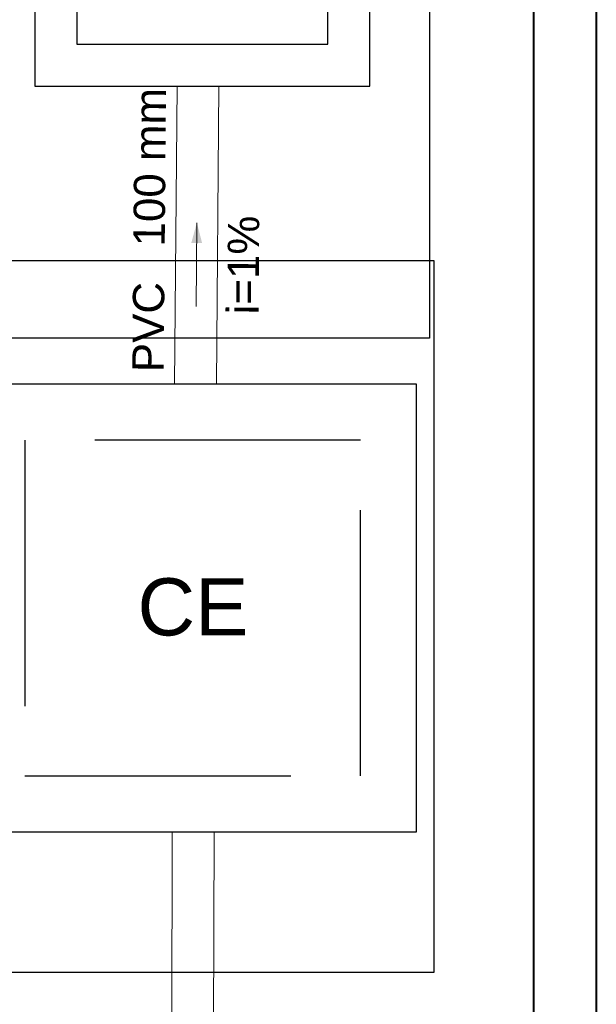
# Model space of a CAD drawing. Header units: millimetres. Extents: x 53 to 3943, y 29 to 3483.
# Tile 21 of 52: x 3888.03 to 3890.78, y 3420.02 to 3424.72. Entities that reach past the tile are written whole.
import ezdxf

# ---------------------------------------------------------------- set-up
doc = ezdxf.new("R2010")
doc.units = ezdxf.units.MM
doc.header["$MEASUREMENT"] = 0
doc.linetypes.add('DASHED', pattern=[1.905, 1.27, -0.635])
for name, color, linetype, lineweight in [('DI-Detalhes', 1, 'Continuous', 30), ('MB_ALVENARIA', 7, 'Continuous', 40), ('TQ-Condutos', 3, 'Continuous', 5), ('TQ-Sentido conduto', 9, 'Continuous', 5), ('TQ-Textos conduto', 7, 'Continuous', 5)]:
    doc.layers.add(name, color=color, linetype=linetype, lineweight=lineweight)
doc.layers.add('Simbolos', color=5, linetype='Continuous')
doc.layers.add('Simbolos_int', color=2, linetype='Continuous')
doc.styles.add('Arial', font='arial.ttf')

msp = doc.modelspace()

# ---------------------------------------------------------------- hatches: boundary and pattern name
at = {"layer": 'TQ-Sentido conduto', "linetype": 'Continuous'}
msp.add_hatch(color=256, dxfattribs=at).paths.add_polyline_path([(3888.872, 3423.7491), (3888.8453, 3423.6527), (3888.8971, 3423.6523)])

# ---------------------------------------------------------------- linework, layer by layer
at = {"layer": 'DI-Detalhes'}
for points in [[(3866.2434, 3427.4661), (3889.9829, 3427.4661), (3889.9829, 3423.1976), (3866.2434, 3423.1976), (3866.2434, 3427.4661)], [(3877.7362, 3423.5694), (3890.0034, 3423.5694), (3890.0034, 3420.1674), (3877.7362, 3420.1674), (3877.7362, 3423.5694)]]:
    msp.add_lwpolyline(points, dxfattribs=at)
at = {"layer": 'MB_ALVENARIA'}
msp.add_line((3890.4803, 3441.6657), (3890.4803, 3393.2457), dxfattribs=at)
at = {"layer": 'MB_ALVENARIA', "linetype": 'Continuous'}
msp.add_line((3890.7803, 3441.6657), (3890.7803, 3392.9457), dxfattribs=at)
at = {"layer": 'Simbolos', "linetype": 'Continuous'}
for points in [[(3888.098, 3424.402), (3889.698, 3424.402), (3889.698, 3426.002), (3888.098, 3426.002), (3888.098, 3424.402), (3888.098, 3424.402)], [(3887.7833, 3420.8389), (3889.9216, 3420.8389), (3889.9216, 3422.9773), (3887.7833, 3422.9773), (3887.7833, 3420.8389), (3887.7833, 3420.8389)]]:
    msp.add_lwpolyline(points, dxfattribs=at)
at = {"layer": 'Simbolos_int', "linetype": 'DASHED'}
for points in [[(3888.298, 3424.602), (3889.498, 3424.602), (3889.498, 3425.802), (3888.298, 3425.802), (3888.298, 3424.602), (3888.298, 3424.602)], [(3888.0506, 3421.1062), (3889.6544, 3421.1062), (3889.6544, 3422.71), (3888.0506, 3422.71), (3888.0506, 3421.1062), (3888.0506, 3421.1062)]]:
    msp.add_lwpolyline(points, dxfattribs=at)
at = {"layer": 'TQ-Condutos'}
for p, q in [((3888.7656, 3422.9773), (3888.7775, 3424.402)), ((3888.9656, 3422.9773), (3888.9775, 3424.402)), ((3888.7392, 3413.8952), (3888.7543, 3420.8389)), ((3888.9392, 3413.8952), (3888.9543, 3420.8389))]:
    msp.add_line(p, q, dxfattribs=at)
at = {"layer": 'TQ-Sentido conduto'}
msp.add_lwpolyline([(3888.8687, 3423.3491), (3888.872, 3423.7491)], dxfattribs=at)

# ---------------------------------------------------------------- texts
at = {"layer": 'Simbolos', "insert": (3888.5883, 3421.7736), "char_height": 0.27302, "width": 1.027979, "attachment_point": 7, "line_spacing_factor": 0.6, "style": 'Arial'}
msp.add_mtext('CE', dxfattribs=at)
at = {"layer": 'TQ-Textos conduto', "char_height": 0.15, "rotation": 89.5247, "line_spacing_factor": 0.6, "style": 'Arial'}
for s, insert, width, attachment_point in [('100 mm', (3888.7206, 3423.6354), 1.517168, 7), ('i=1%', (3889.1698, 3423.5466), 0.945615, 8), ('PVC', (3888.7191, 3423.4654), 0.863584, 9)]:
    msp.add_mtext(s, dxfattribs=dict(at, insert=insert, width=width, attachment_point=attachment_point))

doc.saveas('drawing.dxf')
